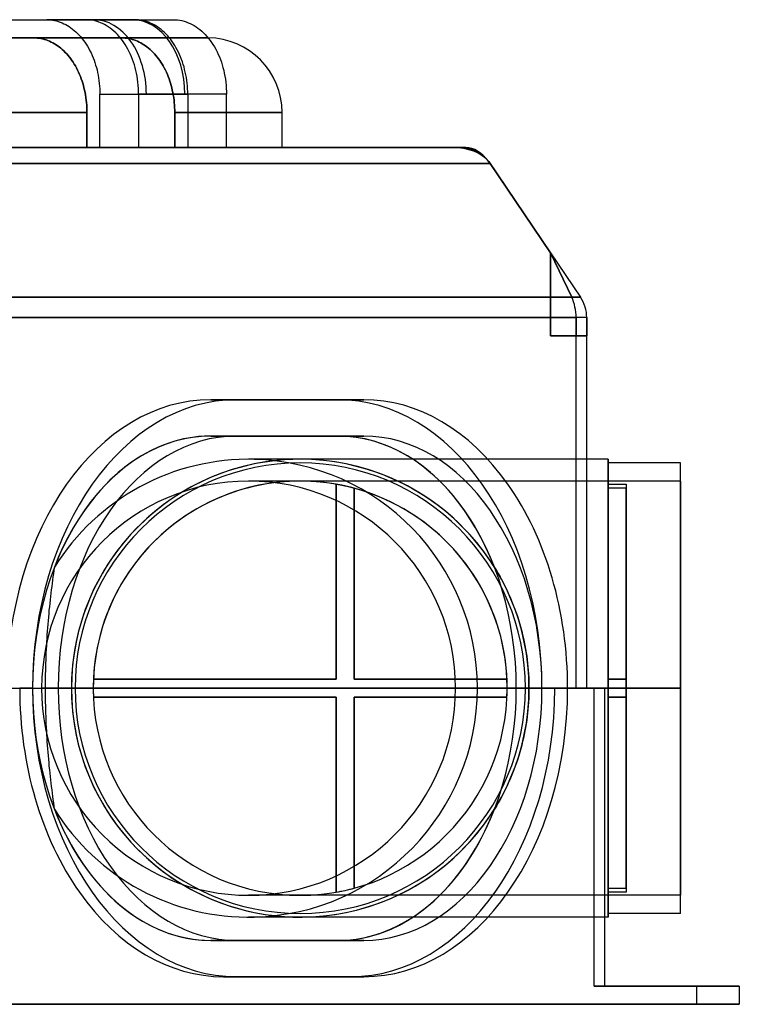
# Model space of a CAD drawing. Header units: millimetres. Extents: x -266 to 266, y 0 to 271.
# Tile 3 of 3: x 67 to 266, y 0 to 271. Entities that reach past the tile are written whole.
import ezdxf

# ---------------------------------------------------------------- set-up
doc = ezdxf.new("R2010")
doc.units = ezdxf.units.MM
doc.layers.add('MAIN-1', color=7, linetype='Continuous')

msp = doc.modelspace()

# ---------------------------------------------------------------- linework, layer by layer
at = {"layer": 'MAIN-1'}
for p, q in [((0, 271), (85.54, 271)), ((0, 271), (74.84, 271)), ((24.18, 271), (109.73, 271)), ((24.18, 271), (99.03, 271)), ((87.77, 271), (74.84, 271)), ((74.84, 271), (75.35, 270.99)), ((86.1, 270.98), (85.54, 271)), ((85.54, 271), (98.38, 271)), ((99.03, 271), (87.77, 271)), ((98.38, 271), (109.73, 271)), ((99.04, 271), (99.03, 271)), ((99.03, 271), (99.03, 271)), ((99.03, 271), (99.03, 271)), ((99.03, 271), (99.03, 271)), ((99.03, 271), (99.03, 271)), ((99.56, 270.99), (99.04, 271)), ((99.04, 271), (99.04, 271)), ((109.73, 271), (110.29, 270.98)), ((75.35, 270.99), (75.88, 270.95)), ((75.88, 270.95), (76.41, 270.88)), ((76.41, 270.88), (76.95, 270.79)), ((76.95, 270.79), (77.49, 270.66)), ((77.49, 270.66), (78.02, 270.51)), ((78.02, 270.51), (78.55, 270.33)), ((78.55, 270.33), (79.07, 270.13)), ((79.07, 270.13), (79.58, 269.9)), ((79.58, 269.9), (80.07, 269.65)), ((80.07, 269.65), (80.54, 269.38)), ((80.54, 269.38), (81.01, 269.09)), ((81.01, 269.09), (81.49, 268.77)), ((81.49, 268.77), (81.96, 268.41)), ((81.96, 268.41), (82.43, 268.03)), ((86.68, 270.94), (86.1, 270.98)), ((87.27, 270.86), (86.68, 270.94)), ((87.86, 270.74), (87.27, 270.86)), ((88.46, 270.59), (87.86, 270.74)), ((89.04, 270.4), (88.46, 270.59)), ((89.62, 270.18), (89.04, 270.4)), ((90.18, 269.94), (89.62, 270.18)), ((90.73, 269.67), (90.18, 269.94)), ((91.25, 269.37), (90.73, 269.67)), ((91.76, 269.05), (91.25, 269.37)), ((92.29, 268.68), (91.76, 269.05)), ((92.81, 268.28), (92.29, 268.68)), ((100.1, 270.95), (99.56, 270.99)), ((100.64, 270.88), (100.1, 270.95)), ((101.19, 270.77), (100.64, 270.88)), ((101.74, 270.64), (101.19, 270.77)), ((102.29, 270.48), (101.74, 270.64)), ((102.83, 270.3), (102.29, 270.48)), ((103.36, 270.08), (102.83, 270.3)), ((103.88, 269.84), (103.36, 270.08)), ((104.38, 269.58), (103.88, 269.84)), ((104.85, 269.3), (104.38, 269.58)), ((105.34, 269), (104.85, 269.3)), ((105.82, 268.66), (105.34, 269)), ((106.31, 268.28), (105.82, 268.66)), ((110.29, 270.98), (110.87, 270.94)), ((110.87, 270.94), (111.45, 270.86)), ((111.45, 270.86), (112.05, 270.74)), ((112.05, 270.74), (112.64, 270.59)), ((112.64, 270.59), (113.23, 270.4)), ((113.23, 270.4), (113.8, 270.18)), ((113.8, 270.18), (114.37, 269.94)), ((114.37, 269.94), (114.91, 269.67)), ((114.91, 269.67), (115.43, 269.37)), ((115.43, 269.37), (115.95, 269.05)), ((115.95, 269.05), (116.47, 268.68)), ((116.47, 268.68), (116.99, 268.28)), ((-71.27, 266), (71.27, 266)), ((71.27, 266), (-71.27, 266)), ((71.27, 266), (0, 266)), ((0, 266), (71.27, 266)), ((24.18, 266), (95.46, 266)), ((95.46, 266), (24.18, 266)), ((71.74, 265.99), (71.27, 266)), ((71.27, 266), (71.74, 265.99)), ((72.22, 265.96), (71.74, 265.99)), ((71.74, 265.99), (72.22, 265.96)), ((72.7, 265.9), (72.22, 265.96)), ((72.22, 265.96), (72.7, 265.9)), ((73.19, 265.82), (72.7, 265.9)), ((72.7, 265.9), (73.19, 265.82)), ((73.69, 265.72), (73.19, 265.82)), ((73.19, 265.82), (73.69, 265.72)), ((74.18, 265.59), (73.69, 265.72)), ((73.69, 265.72), (74.18, 265.59)), ((74.67, 265.44), (74.18, 265.59)), ((74.18, 265.59), (74.67, 265.44)), ((82.43, 268.03), (82.89, 267.62)), ((82.89, 267.62), (83.35, 267.19)), ((83.35, 267.19), (83.78, 266.73)), ((83.78, 266.73), (84.21, 266.25)), ((84.21, 266.25), (84.61, 265.77)), ((84.61, 265.77), (84.99, 265.27)), ((93.32, 267.85), (92.81, 268.28)), ((93.83, 267.38), (93.32, 267.85)), ((94.32, 266.89), (93.83, 267.38)), ((94.79, 266.37), (94.32, 266.89)), ((95.23, 265.84), (94.79, 266.37)), ((95.66, 265.29), (95.23, 265.84)), ((95.46, 266), (95.92, 265.99)), ((95.92, 265.99), (95.46, 266)), ((95.46, 266), (119.13, 266)), ((119.13, 266), (95.46, 266)), ((95.92, 265.99), (96.4, 265.96)), ((96.4, 265.96), (95.92, 265.99)), ((96.4, 265.96), (96.89, 265.9)), ((96.89, 265.9), (96.4, 265.96)), ((96.89, 265.9), (97.38, 265.82)), ((97.38, 265.82), (96.89, 265.9)), ((97.38, 265.82), (97.87, 265.72)), ((97.87, 265.72), (97.38, 265.82)), ((97.87, 265.72), (98.36, 265.59)), ((98.36, 265.59), (97.87, 265.72)), ((98.36, 265.59), (98.85, 265.44)), ((98.85, 265.44), (98.36, 265.59)), ((106.78, 267.88), (106.31, 268.28)), ((107.25, 267.45), (106.78, 267.88)), ((107.71, 267), (107.25, 267.45)), ((108.15, 266.52), (107.71, 267)), ((108.58, 266.03), (108.15, 266.52)), ((108.98, 265.53), (108.58, 266.03)), ((116.99, 268.28), (117.51, 267.85)), ((117.51, 267.85), (118.01, 267.38)), ((118.01, 267.38), (118.5, 266.89)), ((118.5, 266.89), (118.97, 266.37)), ((118.97, 266.37), (119.42, 265.84)), ((119.42, 265.84), (119.84, 265.29)), ((75.15, 265.27), (74.67, 265.44)), ((74.67, 265.44), (75.15, 265.27)), ((75.62, 265.07), (75.15, 265.27)), ((75.15, 265.27), (75.62, 265.07)), ((76.09, 264.86), (75.62, 265.07)), ((75.62, 265.07), (76.09, 264.86)), ((76.53, 264.63), (76.09, 264.86)), ((76.09, 264.86), (76.53, 264.63)), ((76.96, 264.39), (76.53, 264.63)), ((76.53, 264.63), (76.96, 264.39)), ((77.39, 264.12), (76.96, 264.39)), ((76.96, 264.39), (77.39, 264.12)), ((77.83, 263.83), (77.39, 264.12)), ((77.39, 264.12), (77.83, 263.83)), ((78.26, 263.52), (77.83, 263.83)), ((77.83, 263.83), (78.26, 263.52)), ((78.69, 263.17), (78.26, 263.52)), ((78.26, 263.52), (78.69, 263.17)), ((79.12, 262.81), (78.69, 263.17)), ((78.69, 263.17), (79.12, 262.81)), ((84.99, 265.27), (85.35, 264.77)), ((85.35, 264.77), (85.7, 264.24)), ((85.7, 264.24), (86.05, 263.67)), ((86.05, 263.67), (86.39, 263.08)), ((86.39, 263.08), (86.72, 262.47)), ((96.05, 264.73), (95.66, 265.29)), ((96.44, 264.14), (96.05, 264.73)), ((96.82, 263.52), (96.44, 264.14)), ((97.19, 262.86), (96.82, 263.52)), ((98.85, 265.44), (99.33, 265.27)), ((99.33, 265.27), (98.85, 265.44)), ((99.33, 265.27), (99.81, 265.07)), ((99.81, 265.07), (99.33, 265.27)), ((99.81, 265.07), (100.27, 264.86)), ((100.27, 264.86), (99.81, 265.07)), ((100.27, 264.86), (100.72, 264.63)), ((100.72, 264.63), (100.27, 264.86)), ((100.72, 264.63), (101.15, 264.39)), ((101.15, 264.39), (100.72, 264.63)), ((101.15, 264.39), (101.58, 264.12)), ((101.58, 264.12), (101.15, 264.39)), ((101.58, 264.12), (102.01, 263.83)), ((102.01, 263.83), (101.58, 264.12)), ((102.01, 263.83), (102.44, 263.52)), ((102.44, 263.52), (102.01, 263.83)), ((102.44, 263.52), (102.88, 263.17)), ((102.88, 263.17), (102.44, 263.52)), ((102.88, 263.17), (103.3, 262.81)), ((103.3, 262.81), (102.88, 263.17)), ((109.36, 265.01), (108.98, 265.53)), ((109.72, 264.49), (109.36, 265.01)), ((110.08, 263.93), (109.72, 264.49)), ((110.43, 263.34), (110.08, 263.93)), ((110.77, 262.72), (110.43, 263.34)), ((119.84, 265.29), (120.24, 264.73)), ((120.24, 264.73), (120.62, 264.14)), ((120.62, 264.14), (121.01, 263.52)), ((121.01, 263.52), (121.38, 262.86)), ((79.54, 262.42), (79.12, 262.81)), ((79.12, 262.81), (79.54, 262.42)), ((79.95, 262.01), (79.54, 262.42)), ((79.54, 262.42), (79.95, 262.01)), ((80.34, 261.59), (79.95, 262.01)), ((79.95, 262.01), (80.34, 261.59)), ((80.73, 261.15), (80.34, 261.59)), ((80.34, 261.59), (80.73, 261.15)), ((81.09, 260.71), (80.73, 261.15)), ((80.73, 261.15), (81.09, 260.71)), ((81.44, 260.25), (81.09, 260.71)), ((81.09, 260.71), (81.44, 260.25)), ((81.77, 259.79), (81.44, 260.25)), ((81.44, 260.25), (81.77, 259.79)), ((86.72, 262.47), (87.03, 261.84)), ((87.03, 261.84), (87.33, 261.19)), ((87.33, 261.19), (87.6, 260.52)), ((87.6, 260.52), (87.86, 259.86)), ((97.55, 262.17), (97.19, 262.86)), ((97.88, 261.46), (97.55, 262.17)), ((98.19, 260.74), (97.88, 261.46)), ((98.48, 260), (98.19, 260.74)), ((103.3, 262.81), (103.72, 262.42)), ((103.72, 262.42), (103.3, 262.81)), ((103.72, 262.42), (104.13, 262.01)), ((104.13, 262.01), (103.72, 262.42)), ((104.13, 262.01), (104.53, 261.59)), ((104.53, 261.59), (104.13, 262.01)), ((104.53, 261.59), (104.91, 261.15)), ((104.91, 261.15), (104.53, 261.59)), ((104.91, 261.15), (105.28, 260.71)), ((105.28, 260.71), (104.91, 261.15)), ((105.28, 260.71), (105.62, 260.25)), ((105.62, 260.25), (105.28, 260.71)), ((105.62, 260.25), (105.95, 259.79)), ((105.95, 259.79), (105.62, 260.25)), ((111.1, 262.07), (110.77, 262.72)), ((111.41, 261.41), (111.1, 262.07)), ((111.7, 260.74), (111.41, 261.41)), ((111.97, 260.06), (111.7, 260.74)), ((121.38, 262.86), (121.73, 262.17)), ((121.73, 262.17), (122.06, 261.46)), ((122.06, 261.46), (122.38, 260.74)), ((122.38, 260.74), (122.66, 260)), ((82.09, 259.31), (81.77, 259.79)), ((81.77, 259.79), (82.09, 259.31)), ((82.41, 258.8), (82.09, 259.31)), ((82.09, 259.31), (82.41, 258.8)), ((82.73, 258.27), (82.41, 258.8)), ((82.41, 258.8), (82.73, 258.27)), ((83.03, 257.71), (82.73, 258.27)), ((82.73, 258.27), (83.03, 257.71)), ((83.32, 257.14), (83.03, 257.71)), ((83.03, 257.71), (83.32, 257.14)), ((87.86, 259.86), (88.09, 259.19)), ((88.09, 259.19), (88.3, 258.52)), ((88.3, 258.52), (88.5, 257.86)), ((88.5, 257.86), (88.68, 257.17)), ((98.74, 259.27), (98.48, 260)), ((98.98, 258.53), (98.74, 259.27)), ((99.19, 257.8), (98.98, 258.53)), ((99.38, 257.04), (99.19, 257.8)), ((105.95, 259.79), (106.28, 259.31)), ((106.28, 259.31), (105.95, 259.79)), ((106.28, 259.31), (106.6, 258.8)), ((106.6, 258.8), (106.28, 259.31)), ((106.6, 258.8), (106.91, 258.27)), ((106.91, 258.27), (106.6, 258.8)), ((106.91, 258.27), (107.21, 257.71)), ((107.21, 257.71), (106.91, 258.27)), ((107.21, 257.71), (107.51, 257.14)), ((107.51, 257.14), (107.21, 257.71)), ((112.21, 259.37), (111.97, 260.06)), ((112.44, 258.69), (112.21, 259.37)), ((112.64, 258.02), (112.44, 258.69)), ((112.82, 257.32), (112.64, 258.02)), ((122.66, 260), (122.93, 259.27)), ((122.93, 259.27), (123.16, 258.53)), ((123.16, 258.53), (123.37, 257.8)), ((123.37, 257.8), (123.57, 257.04)), ((83.6, 256.55), (83.32, 257.14)), ((83.32, 257.14), (83.6, 256.55)), ((83.87, 255.95), (83.6, 256.55)), ((83.6, 256.55), (83.87, 255.95)), ((84.11, 255.34), (83.87, 255.95)), ((83.87, 255.95), (84.11, 255.34)), ((84.34, 254.73), (84.11, 255.34)), ((84.11, 255.34), (84.34, 254.73)), ((88.68, 257.17), (88.84, 256.46)), ((88.84, 256.46), (88.99, 255.72)), ((88.99, 255.72), (89.12, 254.97)), ((89.12, 254.97), (89.23, 254.22)), ((99.56, 256.25), (99.38, 257.04)), ((99.72, 255.43), (99.56, 256.25)), ((99.85, 254.6), (99.72, 255.43)), ((107.51, 257.14), (107.79, 256.55)), ((107.79, 256.55), (107.51, 257.14)), ((107.79, 256.55), (108.05, 255.95)), ((108.05, 255.95), (107.79, 256.55)), ((108.05, 255.95), (108.3, 255.34)), ((108.3, 255.34), (108.05, 255.95)), ((108.3, 255.34), (108.53, 254.73)), ((108.53, 254.73), (108.3, 255.34)), ((112.99, 256.59), (112.82, 257.32)), ((113.15, 255.84), (112.99, 256.59)), ((113.29, 255.08), (113.15, 255.84)), ((113.4, 254.3), (113.29, 255.08)), ((123.57, 257.04), (123.74, 256.25)), ((123.74, 256.25), (123.9, 255.43)), ((123.9, 255.43), (124.03, 254.6)), ((84.55, 254.12), (84.34, 254.73)), ((84.34, 254.73), (84.55, 254.12)), ((84.75, 253.51), (84.55, 254.12)), ((84.55, 254.12), (84.75, 253.51)), ((84.92, 252.9), (84.75, 253.51)), ((84.75, 253.51), (84.92, 252.9)), ((85.09, 252.28), (84.92, 252.9)), ((84.92, 252.9), (85.09, 252.28)), ((85.24, 251.63), (85.09, 252.28)), ((85.09, 252.28), (85.24, 251.63)), ((89.23, 254.22), (89.32, 253.45)), ((89.32, 253.45), (89.39, 252.69)), ((89.39, 252.69), (89.44, 251.94)), ((99.96, 253.76), (99.85, 254.6)), ((100.04, 252.92), (99.96, 253.76)), ((100.1, 252.09), (100.04, 252.92)), ((100.14, 251.28), (100.1, 252.09)), ((108.53, 254.73), (108.74, 254.12)), ((108.74, 254.12), (108.53, 254.73)), ((108.74, 254.12), (108.93, 253.51)), ((108.93, 253.51), (108.74, 254.12)), ((108.93, 253.51), (109.11, 252.9)), ((109.11, 252.9), (108.93, 253.51)), ((109.11, 252.9), (109.27, 252.28)), ((109.27, 252.28), (109.11, 252.9)), ((109.27, 252.28), (109.42, 251.63)), ((109.42, 251.63), (109.27, 252.28)), ((113.5, 253.52), (113.4, 254.3)), ((113.57, 252.75), (113.5, 253.52)), ((113.62, 251.98), (113.57, 252.75)), ((124.03, 254.6), (124.14, 253.76)), ((124.14, 253.76), (124.23, 252.92)), ((124.23, 252.92), (124.29, 252.09)), ((124.29, 252.09), (124.32, 251.28)), ((85.38, 250.96), (85.24, 251.63)), ((85.24, 251.63), (85.38, 250.96)), ((85.51, 250.28), (85.38, 250.96)), ((85.38, 250.96), (85.51, 250.28)), ((85.62, 249.59), (85.51, 250.28)), ((85.51, 250.28), (85.62, 249.59)), ((85.71, 248.89), (85.62, 249.59)), ((85.62, 249.59), (85.71, 248.89)), ((89.44, 251.94), (89.47, 251.2)), ((89.47, 251.2), (89.47, 250.48)), ((89.47, 250.48), (102.28, 250.48)), ((89.47, 235.8), (89.47, 250.48)), ((100.15, 250.48), (100.14, 251.28)), ((100.15, 250.48), (100.15, 235.8)), ((112.89, 250.48), (100.15, 250.48)), ((102.28, 250.48), (113.66, 250.48)), ((109.42, 251.63), (109.57, 250.96)), ((109.57, 250.96), (109.42, 251.63)), ((109.57, 250.96), (109.69, 250.28)), ((109.69, 250.28), (109.57, 250.96)), ((109.69, 250.28), (109.8, 249.59)), ((109.8, 249.59), (109.69, 250.28)), ((109.8, 249.59), (109.89, 248.89)), ((109.89, 248.89), (109.8, 249.59)), ((124.33, 250.48), (112.89, 250.48)), ((113.65, 251.22), (113.62, 251.98)), ((113.66, 250.48), (113.65, 251.22)), ((113.66, 250.48), (113.66, 235.8)), ((124.32, 251.28), (124.33, 250.48)), ((124.33, 235.8), (124.33, 250.48)), ((85.78, 248.2), (85.71, 248.89)), ((85.71, 248.89), (85.78, 248.2)), ((85.84, 247.5), (85.78, 248.2)), ((85.78, 248.2), (85.84, 247.5)), ((85.88, 246.81), (85.84, 247.5)), ((85.84, 247.5), (85.88, 246.81)), ((85.91, 246.14), (85.88, 246.81)), ((85.88, 246.81), (85.91, 246.14)), ((109.89, 248.89), (109.97, 248.2)), ((109.97, 248.2), (109.89, 248.89)), ((109.97, 248.2), (110.02, 247.5)), ((110.02, 247.5), (109.97, 248.2)), ((110.02, 247.5), (110.06, 246.81)), ((110.06, 246.81), (110.02, 247.5)), ((110.06, 246.81), (110.09, 246.14)), ((110.09, 246.14), (110.06, 246.81)), ((-85.91, 245.48), (85.91, 245.48)), ((85.91, 245.48), (36, 245.48)), ((85.91, 245.48), (85.91, 246.14)), ((85.91, 246.14), (85.91, 245.48)), ((85.91, 235.8), (85.91, 245.48)), ((85.91, 245.48), (85.91, 235.8)), ((110.09, 246.14), (110.1, 245.48)), ((110.1, 245.48), (110.09, 246.14)), ((110.1, 245.48), (110.1, 235.8)), ((110.1, 235.8), (110.1, 245.48)), ((110.1, 245.48), (139.65, 245.48)), ((124.33, 245.48), (110.1, 245.48)), ((139.65, 245.48), (124.33, 245.48)), ((139.65, 235.8), (139.65, 245.48)), ((85.91, 235.8), (-85.91, 235.8)), ((37.08, 235.8), (188.69, 235.8)), ((188.7, 235.8), (37.08, 235.8)), ((39.27, 235.8), (85.91, 235.8)), ((111.77, 235.8), (46.68, 235.8)), ((100.15, 235.8), (85.91, 235.8)), ((85.91, 235.8), (89.47, 235.8)), ((89.47, 235.8), (113.66, 235.8)), ((111.77, 235.8), (100.15, 235.8)), ((110.1, 235.8), (114, 235.8)), ((110.1, 235.8), (139.65, 235.8)), ((113.66, 235.8), (110.1, 235.8)), ((112.09, 235.8), (111.77, 235.8)), ((112.41, 235.8), (112.09, 235.8)), ((112.73, 235.8), (112.41, 235.8)), ((113.05, 235.8), (112.73, 235.8)), ((113.37, 235.8), (113.05, 235.8)), ((113.68, 235.8), (113.37, 235.8)), ((114, 235.8), (113.68, 235.8)), ((124.33, 235.8), (114, 235.8)), ((114, 235.8), (124.33, 235.8)), ((186.52, 235.8), (114, 235.8)), ((188.69, 235.8), (186.52, 235.8)), ((188.69, 235.8), (186.52, 235.8)), ((188.69, 235.8), (186.52, 235.8)), ((186.52, 235.8), (188.69, 235.8)), ((186.52, 235.8), (188.69, 235.8)), ((188.69, 235.8), (188.69, 235.8)), ((188.69, 235.8), (188.69, 235.8)), ((188.69, 235.8), (188.69, 235.8)), ((190.24, 235.8), (188.7, 235.8)), ((188.7, 235.8), (188.71, 235.8)), ((188.71, 235.8), (188.71, 235.8)), ((188.71, 235.8), (188.71, 235.8)), ((188.71, 235.8), (190.24, 235.8)), ((188.71, 235.8), (190.24, 235.8)), ((190.24, 235.8), (188.71, 235.8)), ((190.24, 235.8), (188.71, 235.8)), ((188.71, 235.8), (190.24, 235.8)), ((40.52, 231.4), (196.98, 231.4)), ((196.98, 231.4), (50.19, 231.4)), ((196.59, 231.94), (213.55, 206.87)), ((213.55, 206.87), (196.59, 231.94)), ((213.55, 206.87), (196.98, 231.4)), ((196.98, 231.4), (213.55, 206.87)), ((213.55, 206.87), (196.99, 231.4)), ((196.99, 231.4), (196.99, 231.4)), ((196.99, 231.4), (213.55, 206.87)), ((213.55, 206.87), (221.84, 194.59)), ((213.55, 206.87), (219.41, 194.59)), ((213.55, 206.86), (213.55, 206.87)), ((213.55, 206.87), (213.55, 206.87)), ((213.55, 206.87), (213.55, 206.87)), ((213.55, 184), (213.55, 206.87)), ((219.41, 194.59), (213.55, 206.87)), ((213.55, 206.87), (221.84, 194.59)), ((213.55, 206.87), (213.55, 184)), ((213.55, 206.87), (213.55, 206.87)), ((213.55, 206.87), (213.55, 184)), ((213.55, 206.87), (213.55, 206.87)), ((213.55, 206.87), (219.41, 194.59)), ((213.55, 206.87), (219.41, 194.59)), ((213.55, 184), (213.55, 206.86)), ((53.24, 194.59), (219.41, 194.59)), ((219.41, 194.59), (62, 194.59)), ((219.41, 194.59), (221.84, 194.59)), ((221.84, 194.59), (219.41, 194.59)), ((221.84, 194.59), (221.84, 194.59)), ((54.45, 189), (220.62, 189)), ((220.62, 189), (61.71, 189)), ((223.55, 189), (220.62, 189)), ((220.62, 189), (220.62, 184)), ((223.55, 189), (220.62, 189)), ((220.62, 184), (220.62, 189)), ((220.62, 184), (220.62, 189)), ((220.62, 189), (220.62, 184)), ((223.55, 189), (223.55, 184)), ((223.55, 184), (223.55, 189)), ((223.55, 189), (223.55, 189)), ((220.62, 184), (213.55, 184)), ((213.55, 184), (213.55, 184)), ((213.55, 184), (220.62, 184)), ((213.55, 184), (220.62, 184)), ((213.55, 184), (213.55, 184)), ((220.62, 184), (213.55, 184)), ((223.55, 184), (220.62, 184)), ((220.62, 184), (220.62, 184)), ((223.55, 184), (220.62, 184)), ((220.62, 184), (220.62, 184)), ((220.62, 87), (220.62, 184)), ((223.55, 184), (220.62, 184)), ((220.62, 184), (220.62, 184)), ((220.62, 184), (220.62, 184)), ((220.62, 184), (223.55, 184)), ((220.62, 87), (220.62, 184)), ((223.55, 87), (223.55, 184)), ((223.55, 87), (223.55, 184)), ((223.55, 184), (223.55, 184)), ((223.55, 184), (223.55, 184)), ((127.07, 166.4), (120, 166.4)), ((127.07, 166.4), (120, 166.4)), ((155.07, 166.4), (120, 166.4)), ((120, 166.4), (155.07, 166.4)), ((127.07, 166.4), (162.14, 166.4)), ((162.14, 166.4), (127.07, 166.4)), ((162.14, 166.4), (155.07, 166.4)), ((162.14, 166.4), (155.07, 166.4)), ((127.07, 156.4), (120, 156.4)), ((127.07, 156.4), (120, 156.4)), ((155.07, 156.4), (120, 156.4)), ((120, 156.4), (155.07, 156.4)), ((162.14, 156.4), (127.07, 156.4)), ((127.07, 156.4), (162.14, 156.4)), ((162.14, 156.4), (155.07, 156.4)), ((162.14, 156.4), (155.07, 156.4)), ((144.63, 150), (130.43, 150)), ((144.64, 150), (144.63, 150)), ((223.55, 150), (144.64, 150)), ((229.43, 150), (223.55, 150)), ((229.43, 87), (229.43, 150)), ((229.43, 150), (229.43, 87)), ((229.43, 149), (229.43, 87)), ((249.38, 149), (229.43, 149)), ((249.38, 87), (249.38, 149)), ((249.38, 87), (249.38, 149)), ((249.38, 144), (130.43, 144)), ((249.38, 144), (249.38, 87)), ((154.54, 143.13), (154.54, 143.13)), ((154.54, 89.5), (154.54, 143.13)), ((154.54, 143.13), (154.54, 89.5)), ((159.54, 142.02), (159.54, 142.02)), ((159.54, 89.5), (159.54, 142.02)), ((159.54, 142.02), (159.54, 89.5)), ((229.43, 142.02), (229.43, 143.13)), ((229.43, 143.13), (234.43, 143.13)), ((229.43, 89.5), (229.43, 143.13)), ((234.43, 142.02), (229.43, 142.02)), ((229.43, 142.02), (229.43, 89.5)), ((234.43, 143.13), (234.43, 142.02)), ((234.43, 143.13), (234.43, 89.5)), ((234.43, 89.5), (234.43, 142.02)), ((76.8, 119.42), (76.68, 118.55)), ((76.93, 120.27), (76.8, 119.42)), ((198.13, 120.27), (198.66, 119.42)), ((198.66, 119.42), (199.17, 118.55)), ((76.43, 116.78), (76.31, 115.89)), ((76.55, 117.67), (76.43, 116.78)), ((76.68, 118.55), (76.55, 117.67)), ((199.17, 118.55), (199.67, 117.67)), ((199.67, 117.67), (200.15, 116.78)), ((200.15, 116.78), (200.62, 115.89)), ((76.08, 114.08), (75.97, 113.16)), ((76.2, 114.99), (76.08, 114.08)), ((76.31, 115.89), (76.2, 114.99)), ((200.62, 115.89), (201.08, 114.99)), ((201.08, 114.99), (201.52, 114.08)), ((201.52, 114.08), (201.95, 113.16)), ((75.76, 111.3), (75.66, 110.36)), ((75.86, 112.23), (75.76, 111.3)), ((75.97, 113.16), (75.86, 112.23)), ((201.95, 113.16), (202.36, 112.23)), ((202.36, 112.23), (202.76, 111.3)), ((202.76, 111.3), (203.14, 110.36)), ((75.46, 108.47), (75.37, 107.52)), ((75.56, 109.42), (75.46, 108.47)), ((75.66, 110.36), (75.56, 109.42)), ((203.14, 110.36), (203.51, 109.42)), ((203.51, 109.42), (203.87, 108.47)), ((203.87, 108.47), (204.2, 107.52)), ((75.28, 106.56), (75.2, 105.59)), ((75.37, 107.52), (75.28, 106.56)), ((204.2, 107.52), (204.53, 106.56)), ((204.53, 106.56), (204.83, 105.59)), ((75.05, 103.65), (74.97, 102.68)), ((75.12, 104.62), (75.05, 103.65)), ((75.2, 105.59), (75.12, 104.62)), ((204.83, 105.59), (205.12, 104.62)), ((205.12, 104.62), (205.4, 103.65)), ((205.4, 103.65), (205.66, 102.68)), ((74.84, 100.72), (74.78, 99.73)), ((74.91, 101.7), (74.84, 100.72)), ((74.97, 102.68), (74.91, 101.7)), ((205.66, 102.68), (205.9, 101.7)), ((205.9, 101.7), (206.13, 100.72)), ((206.13, 100.72), (206.34, 99.73)), ((74.68, 97.77), (74.63, 96.78)), ((74.73, 98.75), (74.68, 97.77)), ((74.78, 99.73), (74.73, 98.75)), ((206.34, 99.73), (206.53, 98.75)), ((206.53, 98.75), (206.71, 97.77)), ((206.71, 97.77), (206.87, 96.78)), ((74.59, 95.8), (74.56, 94.81)), ((74.63, 96.78), (74.59, 95.8)), ((206.87, 96.78), (207.02, 95.8)), ((207.02, 95.8), (207.15, 94.81)), ((74.5, 92.84), (74.47, 91.86)), ((74.52, 93.83), (74.5, 92.84)), ((74.56, 94.81), (74.52, 93.83)), ((207.15, 94.81), (207.27, 93.83)), ((207.27, 93.83), (207.37, 92.84)), ((207.37, 92.84), (207.45, 91.86)), ((74.44, 89.91), (74.43, 88.93)), ((74.45, 90.88), (74.44, 89.91)), ((74.47, 91.86), (74.45, 90.88)), ((87.69, 89.5), (87.69, 89.5)), ((154.54, 89.5), (87.69, 89.5)), ((87.69, 89.5), (154.54, 89.5)), ((154.54, 89.5), (154.54, 89.5)), ((159.54, 89.5), (159.54, 89.5)), ((201.58, 89.5), (159.54, 89.5)), ((159.54, 89.5), (201.58, 89.5)), ((201.58, 89.5), (201.58, 89.5)), ((207.45, 91.86), (207.52, 90.88)), ((207.52, 90.88), (207.57, 89.91)), ((207.57, 89.91), (207.61, 88.93)), ((234.43, 89.5), (229.43, 89.5)), ((229.43, 89.5), (229.43, 87)), ((229.43, 87), (229.43, 89.5)), ((229.43, 89.5), (234.43, 89.5)), ((234.43, 89.5), (229.43, 89.5)), ((229.43, 89.5), (234.43, 89.5)), ((229.43, 89.5), (229.43, 89.5)), ((229.43, 89.5), (229.43, 89.5)), ((234.43, 89.5), (234.43, 87)), ((234.43, 87), (234.43, 89.5)), ((234.43, 89.5), (234.43, 89.5)), ((234.43, 89.5), (234.43, 89.5)), ((56.57, 87), (67.39, 87)), ((70.92, 87), (67.39, 87)), ((67.39, 87), (70.92, 87)), ((70.92, 87), (77.99, 87)), ((211.21, 87), (73.43, 87)), ((74.43, 88.93), (74.42, 87.97)), ((74.42, 87.97), (74.42, 87)), ((77.99, 87), (74.42, 87)), ((74.42, 87), (229.43, 87)), ((74.42, 87), (74.42, 86.03)), ((81.64, 87), (81.64, 87)), ((82.64, 87), (82.64, 87)), ((87.64, 87), (87.64, 87)), ((87.64, 87), (87.64, 87)), ((187.43, 87), (229.43, 87)), ((211.21, 87), (193.43, 87)), ((201.64, 87), (201.64, 87)), ((201.64, 87), (201.64, 87)), ((204.14, 87), (211.21, 87)), ((206.64, 87), (206.64, 87)), ((207.61, 88.93), (207.63, 87.97)), ((207.63, 87.97), (207.64, 87)), ((207.64, 87), (207.63, 86.03)), ((211.21, 87), (207.64, 87)), ((207.64, 87), (207.64, 87)), ((211.21, 87), (214.75, 87)), ((214.75, 87), (211.21, 87)), ((228.5, 87), (211.21, 87)), ((228.5, 87), (211.21, 87)), ((211.21, 87), (220.62, 87)), ((220.62, 87), (211.21, 87)), ((214.75, 87), (218.28, 87)), ((218.28, 87), (214.75, 87)), ((214.75, 87), (225.57, 87)), ((218.28, 87), (214.75, 87)), ((225.57, 87), (218.28, 87)), ((223.55, 87), (220.62, 87)), ((220.62, 87), (223.55, 87)), ((223.55, 87), (223.55, 87)), ((228.5, 87), (225.57, 87)), ((225.57, 87), (228.5, 87)), ((225.57, 5), (225.57, 87)), ((225.57, 5), (225.57, 87)), ((229.43, 87), (228.5, 87)), ((229.43, 87), (228.5, 87)), ((228.5, 87), (228.5, 87)), ((228.5, 5), (228.5, 87)), ((228.5, 5), (228.5, 87)), ((229.43, 87), (249.38, 87)), ((249.38, 87), (229.43, 87)), ((229.43, 84.5), (229.43, 87)), ((229.43, 87), (229.43, 84.5)), ((229.43, 87), (229.43, 24)), ((229.43, 24), (229.43, 87)), ((229.43, 87), (229.43, 25)), ((249.38, 87), (234.43, 87)), ((234.43, 87), (249.38, 87)), ((234.43, 87), (234.43, 84.5)), ((234.43, 84.5), (234.43, 87)), ((249.38, 87), (249.38, 30)), ((249.38, 25), (249.38, 87)), ((249.38, 25), (249.38, 87)), ((74.42, 86.03), (74.43, 85.07)), ((74.43, 85.07), (74.44, 84.09)), ((74.44, 84.09), (74.45, 83.12)), ((87.69, 84.5), (87.69, 84.5)), ((87.69, 84.5), (154.54, 84.5)), ((154.54, 84.5), (87.69, 84.5)), ((154.54, 84.5), (154.54, 30.87)), ((154.54, 84.5), (154.54, 84.5)), ((154.54, 30.87), (154.54, 84.5)), ((159.54, 84.5), (159.54, 31.98)), ((159.54, 84.5), (159.54, 84.5)), ((159.54, 31.98), (159.54, 84.5)), ((159.54, 84.5), (201.58, 84.5)), ((201.58, 84.5), (159.54, 84.5)), ((201.58, 84.5), (201.58, 84.5)), ((207.57, 84.09), (207.52, 83.12)), ((207.61, 85.07), (207.57, 84.09)), ((207.63, 86.03), (207.61, 85.07)), ((234.43, 84.5), (229.43, 84.5)), ((229.43, 84.5), (234.43, 84.5)), ((229.43, 84.5), (234.43, 84.5)), ((229.43, 30.87), (229.43, 84.5)), ((229.43, 84.5), (229.43, 31.98)), ((234.43, 84.5), (229.43, 84.5)), ((229.43, 84.5), (229.43, 84.5)), ((229.43, 84.5), (229.43, 84.5)), ((234.43, 84.5), (234.43, 30.87)), ((234.43, 31.98), (234.43, 84.5)), ((234.43, 84.5), (234.43, 84.5)), ((234.43, 84.5), (234.43, 84.5)), ((74.45, 83.12), (74.47, 82.14)), ((74.47, 82.14), (74.5, 81.16)), ((207.45, 82.14), (207.37, 81.16)), ((207.52, 83.12), (207.45, 82.14)), ((74.5, 81.16), (74.52, 80.17)), ((74.52, 80.17), (74.56, 79.19)), ((74.56, 79.19), (74.59, 78.2)), ((207.15, 79.19), (207.02, 78.2)), ((207.27, 80.17), (207.15, 79.19)), ((207.37, 81.16), (207.27, 80.17)), ((74.59, 78.2), (74.63, 77.22)), ((74.63, 77.22), (74.68, 76.23)), ((74.68, 76.23), (74.73, 75.25)), ((206.71, 76.23), (206.53, 75.25)), ((206.87, 77.22), (206.71, 76.23)), ((207.02, 78.2), (206.87, 77.22)), ((74.73, 75.25), (74.78, 74.27)), ((74.78, 74.27), (74.84, 73.28)), ((74.84, 73.28), (74.91, 72.3)), ((206.13, 73.28), (205.9, 72.3)), ((206.34, 74.27), (206.13, 73.28)), ((206.53, 75.25), (206.34, 74.27)), ((74.91, 72.3), (74.97, 71.32)), ((74.97, 71.32), (75.05, 70.35)), ((205.66, 71.32), (205.4, 70.35)), ((205.9, 72.3), (205.66, 71.32)), ((75.05, 70.35), (75.12, 69.38)), ((75.12, 69.38), (75.2, 68.41)), ((75.2, 68.41), (75.28, 67.44)), ((204.83, 68.41), (204.53, 67.44)), ((205.12, 69.38), (204.83, 68.41)), ((205.4, 70.35), (205.12, 69.38)), ((75.28, 67.44), (75.37, 66.48)), ((75.37, 66.48), (75.46, 65.53)), ((75.46, 65.53), (75.56, 64.58)), ((203.87, 65.53), (203.51, 64.58)), ((204.2, 66.48), (203.87, 65.53)), ((204.53, 67.44), (204.2, 66.48)), ((75.56, 64.58), (75.66, 63.64)), ((75.66, 63.64), (75.76, 62.7)), ((75.76, 62.7), (75.86, 61.77)), ((202.76, 62.7), (202.36, 61.77)), ((203.14, 63.64), (202.76, 62.7)), ((203.51, 64.58), (203.14, 63.64)), ((75.86, 61.77), (75.97, 60.84)), ((75.97, 60.84), (76.08, 59.92)), ((76.08, 59.92), (76.2, 59.01)), ((201.52, 59.92), (201.08, 59.01)), ((201.95, 60.84), (201.52, 59.92)), ((202.36, 61.77), (201.95, 60.84)), ((76.2, 59.01), (76.31, 58.11)), ((76.31, 58.11), (76.43, 57.22)), ((76.43, 57.22), (76.55, 56.33)), ((200.15, 57.22), (199.67, 56.33)), ((200.62, 58.11), (200.15, 57.22)), ((201.08, 59.01), (200.62, 58.11)), ((76.55, 56.33), (76.68, 55.45)), ((76.68, 55.45), (76.8, 54.58)), ((76.8, 54.58), (76.93, 53.73)), ((198.66, 54.58), (198.13, 53.73)), ((199.17, 55.45), (198.66, 54.58)), ((199.67, 56.33), (199.17, 55.45)), ((249.38, 30), (130.43, 30)), ((154.54, 30.87), (154.54, 30.87)), ((159.54, 31.98), (159.54, 31.98)), ((229.43, 30.87), (229.43, 31.98)), ((229.43, 31.98), (234.43, 31.98)), ((234.43, 30.87), (229.43, 30.87)), ((234.43, 31.98), (234.43, 30.87)), ((249.38, 25), (229.43, 25)), ((144.63, 24), (130.43, 24)), ((144.64, 24), (144.63, 24)), ((228.5, 24), (144.64, 24)), ((229.43, 24), (228.5, 24)), ((127.07, 17.6), (120, 17.6)), ((120, 17.6), (155.07, 17.6)), ((127.07, 17.6), (120, 17.6)), ((155.07, 17.6), (120, 17.6)), ((127.07, 17.6), (162.14, 17.6)), ((162.14, 17.6), (127.07, 17.6)), ((162.14, 17.6), (155.07, 17.6)), ((162.14, 17.6), (155.07, 17.6)), ((123.53, 7.6), (158.6, 7.6)), ((127.07, 7.6), (123.53, 7.6)), ((127.07, 7.6), (123.53, 7.6)), ((158.6, 7.6), (123.53, 7.6)), ((162.14, 7.6), (127.07, 7.6)), ((127.07, 7.6), (162.14, 7.6)), ((162.14, 7.6), (158.6, 7.6)), ((162.14, 7.6), (158.6, 7.6)), ((225.57, 5), (228.5, 5)), ((228.5, 5), (225.57, 5)), ((225.57, 5), (253.85, 5)), ((253.85, 5), (225.57, 5)), ((228.5, 5), (228.5, 5)), ((253.85, 0), (253.85, 5)), ((253.85, 5), (265.57, 5)), ((265.57, 5), (253.85, 5)), ((253.85, 0), (253.85, 5)), ((265.57, 5), (265.57, 0)), ((28.28, 0), (253.85, 0)), ((253.85, 0), (28.28, 0)), ((253.85, 0), (265.57, 0)), ((265.57, 0), (253.85, 0))]:
    msp.add_line(p, q, dxfattribs=at)
for centre, radius, start, end in [((119.13, 245.48), 20.52, 89.57, 90), ((119.13, 245.48), 20.52, 0, 89.57), ((188.7, 225.8), 10, 89.9552, 90.0448), ((188.7, 225.8), 10, 89.9552, 90.0448), ((213.55, 189), 10, 0, 33.9834), ((213.55, 189), 10, 0, 33.9834), ((144.64, 87), 63, 0, 180), ((144.64, 87), 62, 0, 180), ((144.64, 87), 62, 0, 180), ((144.64, 87), 57, 0, 180), ((144.64, 87), 57, 74.8466, 79.9979), ((144.64, 87), 57, 74.8466, 79.9979), ((144.64, 87), 57, 177.4862, 180), ((144.64, 87), 57, 177.4862, 180), ((144.64, 87), 57, 0, 2.5138), ((144.64, 87), 57, 0, 2.5138), ((144.64, 87), 63, 180, 0), ((144.64, 87), 62, 180, 0), ((144.64, 87), 62, 180, 0), ((144.64, 87), 57, 180, 0), ((144.64, 87), 57, 180, 182.5138), ((144.64, 87), 57, 180, 182.5138), ((144.64, 87), 57, 357.4862, 0), ((144.64, 87), 57, 357.4862, 0), ((144.64, 87), 57, 280.0021, 285.1534), ((144.64, 87), 57, 280.0021, 285.1534)]:
    msp.add_arc(centre, radius, start, end, dxfattribs=at)
for centre, major_axis, ratio, start_param, end_param in [((87.77, 250.48), (0, -20.52), 0.707107, 1.570796, 3.141593), ((98.38, 250.48), (0, 20.52), 0.707107, -1.570796, 0), ((183.71, 225.8), (14.23, 3.48), 0.65872, 0.306451, 1.214921), ((183.71, 225.8), (14.23, 3.48), 0.65872, 0.306451, 1.214921), ((188.7, 225.8), (10, 0), 1, 1.570796, 1.571578), ((188.7, 225.8), (10, 0), 1, 1.570796, 1.571578), ((188.7, 225.8), (10, 0), 1, 1.570796, 1.571578), ((188.7, 225.8), (0, -10), 1, -3.141593, -3.140811), ((188.7, 225.8), (10, 0), 1, 0.674203, 1.570796), ((188.7, 225.8), (10, 0), 1, 1.570015, 1.570796), ((188.7, 225.8), (0, 10), 1, -0.000781, 0), ((188.7, 225.8), (10, 0), 1, 0.674203, 1.570796), ((188.7, 225.8), (0, 10), 1, -0.97686, -0.000781), ((188.7, 225.8), (3.68, -9.3), 1, 1.867785, 2.763597), ((188.7, 225.8), (-3.68, 9.3), 1, -1.273807, -0.377996), ((188.7, 225.8), (0, 10), 1, -0.97686, -0.000781), ((190.24, 225.8), (0, 10), 0.707107, -0.000781, 0.000781), ((190.24, 225.8), (0, 10), 0.707107, -0.000781, 0), ((190.24, 225.8), (0, 10), 0.707107, 0, 0.000781), ((192.22, 225.8), (-3.6, 9.71), 0.65872, -1.136163, -0.240352), ((192.22, 225.8), (-3.6, 9.71), 0.65872, -1.136163, -0.240352), ((192.22, 225.8), (-3.6, 9.71), 0.65872, -1.21643, -1.148822), ((192.22, 225.8), (-3.6, 9.71), 0.65872, -1.21643, -1.148822), ((213.55, 189), (0, -10), 0.707107, 1.570796, 2.163919), ((213.55, 189), (0, -10), 0.707107, 1.570796, 2.163919), ((213.55, 189), (0, 10), 0.707107, -1.570796, -0.977674), ((213.55, 189), (0, 10), 0.707107, -1.570796, -0.977674), ((120, 87), (0, 79.4), 0.707107, 0, 1.570796), ((120, 87), (0, 79.4), 0.707107, 0, 1.570796), ((127.07, 87), (0, -79.4), 0.707107, 3.141593, 4.712389), ((127.07, 87), (0, -79.4), 0.707107, 3.141593, 4.712389), ((155.07, 87), (0, 79.4), 0.707107, -1.570796, 0), ((155.07, 87), (0, 79.4), 0.707107, -1.570796, 0), ((162.14, 87), (0, -79.4), 0.707107, 1.570796, 3.141593), ((162.14, 87), (0, -79.4), 0.707107, 1.570796, 3.141593), ((120, 87), (0, 69.4), 0.707107, 0, 1.570796), ((120, 87), (0, 69.4), 0.707107, 0, 1.07076), ((127.07, 87), (0, 69.4), 0.707107, 0, 1.570796), ((127.07, 87), (0, 69.4), 0.707107, 0, 1.570796), ((144.64, 87), (63, 0), 1, 0.556438, 3.141593), ((155.07, 87), (0, 69.4), 0.707107, -1.570796, 0), ((155.07, 87), (0, 69.4), 0.707107, -1.07076, 0), ((162.14, 87), (0, 69.4), 0.707107, -1.570796, 0), ((162.14, 87), (0, 69.4), 0.707107, -1.570796, 0), ((130.43, 87), (0, -63), 1, 3.116712, 4.155951), ((130.43, 87), (0, -63), 1, 1.570796, 3.116712), ((130.43, 87), (0, 57), 1, 0, 1.570796), ((144.64, 87), (57, 0), 1, 0, 3.141593), ((130.43, 87), (0, 57), 1, -1.570796, 0), ((123.53, 87), (0, 79.4), 0.707107, 1.570796, 3.141593), ((123.53, 87), (0, 79.4), 0.707107, 1.570796, 3.141593), ((120, 87), (0, 69.4), 0.707107, 1.570796, 3.141593), ((127.07, 87), (0, -79.4), 0.707107, -1.570796, 0), ((127.07, 87), (0, -79.4), 0.707107, -1.570796, 0), ((130.43, 87), (0, 57), 1, 1.570796, 3.141593), ((127.07, 87), (0, 69.4), 0.707107, 1.570796, 3.141593), ((127.07, 87), (0, 69.4), 0.707107, 1.570796, 3.141593), ((144.64, 87), (63, 0), 1, -3.141593, -0.556438), ((144.64, 87), (57, 0), 1, 3.141593, 6.283185), ((130.43, 87), (0, 57), 1, 3.141593, 4.712389), ((130.43, 87), (0, -63), 1, 0.024881, 1.570796), ((155.07, 87), (0, 69.4), 0.707107, 3.141593, 4.712389), ((158.6, 87), (0, 79.4), 0.707107, 3.141593, 4.712389), ((158.6, 87), (0, 79.4), 0.707107, 3.141593, 4.712389), ((162.14, 87), (0, 69.4), 0.707107, 3.141593, 4.712389), ((162.14, 87), (0, 69.4), 0.707107, 3.141593, 4.712389), ((162.14, 87), (0, -79.4), 0.707107, 0, 1.570796), ((162.14, 87), (0, -79.4), 0.707107, 0, 1.570796), ((130.43, 87), (0, -63), 1, -1.014359, 0.024881), ((120, 87), (0, 69.4), 0.707107, 2.070833, 3.141593), ((155.07, 87), (0, 69.4), 0.707107, 3.141593, 4.212352)]:
    msp.add_ellipse(centre, major_axis=major_axis, ratio=ratio, start_param=start_param, end_param=end_param, dxfattribs=at)

doc.saveas('drawing.dxf')
